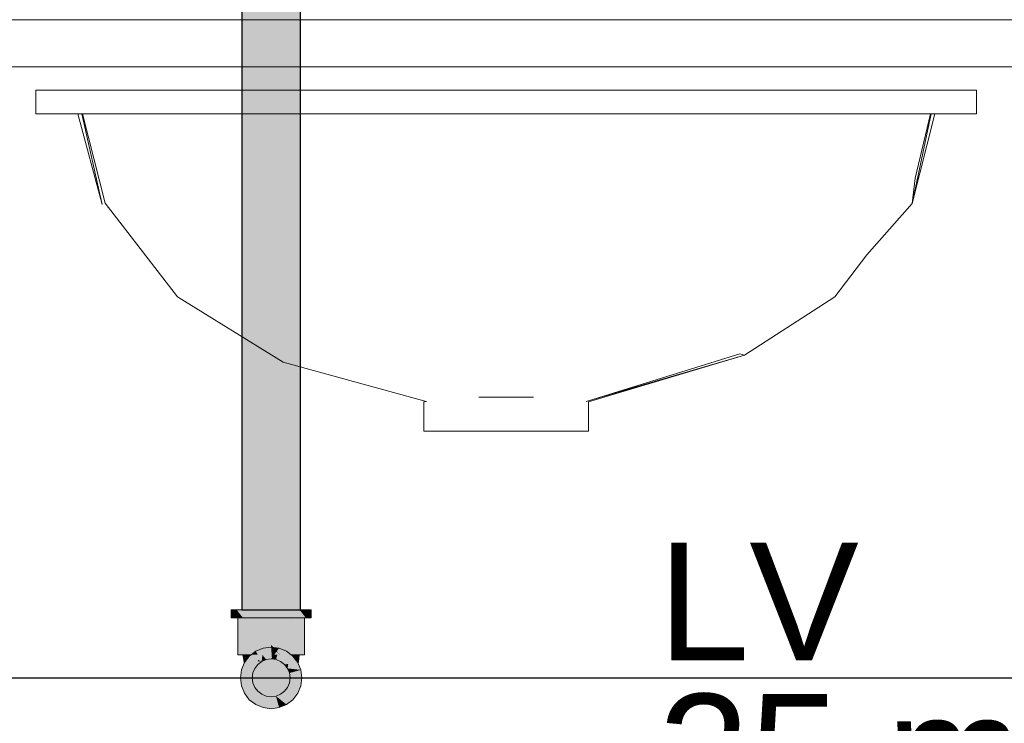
# Model space of a CAD drawing. Header units: millimetres. Extents: x -16331 to -10174, y -4135 to -3584.
# Tile 199 of 256: x -10301.9 to -10300.23, y -4018.49 to -4017.29. Entities that reach past the tile are written whole.
import ezdxf

# ---------------------------------------------------------------- set-up
doc = ezdxf.new("R2010")
doc.units = ezdxf.units.MM
for name, color, linetype in [('AF-Condutos', 4, 'Continuous'), ('DI-Eixos', 7, 'Continuous'), ('Textos', 7, 'Continuous')]:
    doc.layers.add(name, color=color, linetype=linetype)
for name, color, linetype, lineweight in [('AF-Peça de utilização', 152, 'Continuous', 18), ('DI-Elementos externos em corte', 9, 'Continuous', 18), ('DI-Elementos externos em vista', 9, 'Continuous', 5), ('IFC-IfcFlowTerminal-Contorno', 250, 'Continuous', 5)]:
    doc.layers.add(name, color=color, linetype=linetype, lineweight=lineweight)
doc.styles.add('Arial', font='arial.ttf', dxfattribs={"height": 100})

msp = doc.modelspace()

# ---------------------------------------------------------------- hatches: boundary and pattern name
at = {"layer": 'AF-Condutos', "linetype": 'Continuous'}
msp.add_hatch(color=151, dxfattribs=at).paths.add_polyline_path([(-10301.4289, -4018.2939), (-10301.4267, -4018.2939), (-10301.4267, -4012.5841), (-10301.4289, -4012.5841), (-10301.4393, -4012.5841), (-10301.4561, -4012.5841), (-10301.4764, -4012.5841), (-10301.4968, -4012.5841), (-10301.5136, -4012.5841), (-10301.524, -4012.5841), (-10301.5262, -4012.5841), (-10301.5262, -4018.2939), (-10301.524, -4018.2939), (-10301.5136, -4018.2939), (-10301.4968, -4018.2939), (-10301.4764, -4018.2939), (-10301.4561, -4018.2939), (-10301.4393, -4018.2939)])
at = {"layer": 'AF-Peça de utilização', "linetype": 'Continuous'}
for points in [[(-10301.5444, -4018.2939), (-10301.5444, -4018.3075), (-10301.5421, -4018.3075), (-10301.5353, -4018.3075), (-10301.5332, -4018.3075), (-10301.5245, -4018.3075), (-10301.5332, -4018.2965), (-10301.5353, -4018.2939), (-10301.5421, -4018.2939)], [(-10301.4175, -4018.3075), (-10301.4196, -4018.3049), (-10301.4283, -4018.2939), (-10301.4424, -4018.2939), (-10301.4588, -4018.2939), (-10301.4764, -4018.2939), (-10301.494, -4018.2939), (-10301.5104, -4018.2939), (-10301.5245, -4018.2939), (-10301.5353, -4018.2939), (-10301.5245, -4018.3075), (-10301.5104, -4018.3075), (-10301.494, -4018.3075), (-10301.4764, -4018.3075), (-10301.4588, -4018.3075), (-10301.4424, -4018.3075), (-10301.4283, -4018.3075), (-10301.4196, -4018.3075)], [(-10301.5332, -4018.3075), (-10301.5332, -4018.3706), (-10301.5313, -4018.3706), (-10301.5256, -4018.3706), (-10301.5256, -4018.3075), (-10301.5313, -4018.3075)], [(-10301.5256, -4018.3706), (-10301.5246, -4018.3706), (-10301.5166, -4018.3706), (-10301.5106, -4018.3706), (-10301.5055, -4018.3668), (-10301.5048, -4018.3662), (-10301.5048, -4018.3075), (-10301.5166, -4018.3075), (-10301.5256, -4018.3075), (-10301.5256, -4018.3656)], [(-10301.4933, -4018.3607), (-10301.4911, -4018.3598), (-10301.4911, -4018.3075), (-10301.5048, -4018.3075)], [(-10301.5048, -4018.3654), (-10301.5048, -4018.3662), (-10301.5026, -4018.3645), (-10301.4933, -4018.3607), (-10301.4939, -4018.3578), (-10301.5048, -4018.3075)], [(-10301.4794, -4018.3579), (-10301.4764, -4018.3575), (-10301.4764, -4018.3075), (-10301.4911, -4018.3075)], [(-10301.4911, -4018.3075), (-10301.4911, -4018.3556), (-10301.4911, -4018.3594), (-10301.4911, -4018.3598), (-10301.49, -4018.3593), (-10301.4794, -4018.3579), (-10301.4796, -4018.3571), (-10301.4835, -4018.3566), (-10301.4901, -4018.3557), (-10301.4835, -4018.3566), (-10301.4796, -4018.3571), (-10301.48, -4018.3552)], [(-10301.4617, -4018.3598), (-10301.4617, -4018.3075), (-10301.4764, -4018.3075)], [(-10301.4617, -4018.3598), (-10301.4618, -4018.3594), (-10301.4764, -4018.3075), (-10301.4645, -4018.3586), (-10301.4651, -4018.356), (-10301.4694, -4018.3566), (-10301.4651, -4018.356), (-10301.4764, -4018.3075), (-10301.4764, -4018.3537), (-10301.4734, -4018.3571), (-10301.4727, -4018.358), (-10301.4644, -4018.3591), (-10301.4629, -4018.3593)], [(-10301.4492, -4018.3653), (-10301.4493, -4018.3649), (-10301.4617, -4018.3075), (-10301.4617, -4018.3557), (-10301.4617, -4018.3598), (-10301.4557, -4018.3623), (-10301.4502, -4018.3645)], [(-10301.4272, -4018.3706), (-10301.4282, -4018.3641), (-10301.4363, -4018.3075), (-10301.448, -4018.3075), (-10301.4617, -4018.3075), (-10301.4492, -4018.3653), (-10301.448, -4018.3662), (-10301.4423, -4018.3706), (-10301.4363, -4018.3706), (-10301.4288, -4018.3706)], [(-10301.4196, -4018.3075), (-10301.4216, -4018.3075), (-10301.4272, -4018.3075), (-10301.4363, -4018.3075), (-10301.4272, -4018.3706), (-10301.4216, -4018.3706), (-10301.4196, -4018.3706)], [(-10301.4084, -4018.2939), (-10301.4107, -4018.2939), (-10301.4175, -4018.2939), (-10301.4283, -4018.2939), (-10301.4175, -4018.3075), (-10301.4107, -4018.3075), (-10301.4084, -4018.3075)], [(-10301.4925, -4018.382), (-10301.4923, -4018.3798), (-10301.4913, -4018.3706), (-10301.4861, -4018.3771), (-10301.4848, -4018.3788), (-10301.4854, -4018.3765), (-10301.487, -4018.3706), (-10301.49, -4018.3593), (-10301.5026, -4018.3645), (-10301.4991, -4018.3706), (-10301.4937, -4018.38)], [(-10301.4824, -4018.3729), (-10301.4848, -4018.3788), (-10301.4764, -4018.3777), (-10301.4751, -4018.3759), (-10301.4755, -4018.3706), (-10301.4764, -4018.3706), (-10301.4764, -4018.3754), (-10301.4764, -4018.3706), (-10301.4755, -4018.3706), (-10301.4764, -4018.3575), (-10301.49, -4018.3593), (-10301.487, -4018.3706), (-10301.4848, -4018.3788), (-10301.4816, -4018.3706)], [(-10301.4734, -4018.3571), (-10301.4764, -4018.3537), (-10301.4764, -4018.3575), (-10301.4617, -4018.3706)], [(-10301.4751, -4018.3759), (-10301.4739, -4018.3743), (-10301.4712, -4018.3706), (-10301.4745, -4018.3706), (-10301.4712, -4018.3706), (-10301.4629, -4018.3593), (-10301.4764, -4018.3575), (-10301.4755, -4018.3706), (-10301.4752, -4018.3748)], [(-10301.4579, -4018.3706), (-10301.4502, -4018.3645), (-10301.4629, -4018.3593), (-10301.4712, -4018.3706), (-10301.4659, -4018.3706), (-10301.4681, -4018.3788), (-10301.4603, -4018.382), (-10301.4537, -4018.3706), (-10301.4502, -4018.3645)], [(-10301.524, -4018.3706), (-10301.5246, -4018.3706), (-10301.5229, -4018.3794), (-10301.5216, -4018.378), (-10301.5215, -4018.3744), (-10301.5216, -4018.378), (-10301.5144, -4018.3706), (-10301.5205, -4018.3706), (-10301.5215, -4018.3706)], [(-10301.5221, -4018.3841), (-10301.522, -4018.3843), (-10301.5218, -4018.3837), (-10301.5215, -4018.3833), (-10301.518, -4018.3788), (-10301.5146, -4018.3743), (-10301.5144, -4018.3706), (-10301.5179, -4018.3742), (-10301.5229, -4018.3794)], [(-10301.4992, -4018.3871), (-10301.4925, -4018.382), (-10301.4993, -4018.3817), (-10301.4991, -4018.3813), (-10301.4984, -4018.3795), (-10301.5043, -4018.3769), (-10301.4925, -4018.382), (-10301.4991, -4018.3706), (-10301.5034, -4018.3706), (-10301.504, -4018.3748), (-10301.5034, -4018.3706), (-10301.5106, -4018.3706), (-10301.5135, -4018.3729), (-10301.5049, -4018.3815), (-10301.5009, -4018.3855), (-10301.5135, -4018.3729), (-10301.5218, -4018.3837), (-10301.5014, -4018.3868)], [(-10301.5145, -4018.3737), (-10301.5146, -4018.3743), (-10301.5135, -4018.3729), (-10301.5106, -4018.3706), (-10301.5118, -4018.3706), (-10301.5144, -4018.3706)], [(-10301.5026, -4018.3645), (-10301.5106, -4018.3706), (-10301.4991, -4018.3706)], [(-10301.4913, -4018.3706), (-10301.4925, -4018.382), (-10301.4848, -4018.3788)], [(-10301.4712, -4018.3706), (-10301.4764, -4018.3777), (-10301.4681, -4018.3788)], [(-10301.4681, -4018.3788), (-10301.4675, -4018.3765), (-10301.4659, -4018.3706), (-10301.4712, -4018.3706), (-10301.4689, -4018.3767)], [(-10301.4537, -4018.3871), (-10301.431, -4018.3837), (-10301.4394, -4018.3729), (-10301.4423, -4018.3706), (-10301.4502, -4018.3645), (-10301.4537, -4018.3706), (-10301.4603, -4018.382)], [(-10301.437, -4018.376), (-10301.4374, -4018.3744), (-10301.4385, -4018.3706), (-10301.4411, -4018.3706), (-10301.4423, -4018.3706), (-10301.4402, -4018.3723), (-10301.4394, -4018.3729)], [(-10301.4304, -4018.3854), (-10301.4303, -4018.3847), (-10301.4301, -4018.3828), (-10301.4288, -4018.3706), (-10301.4324, -4018.3706), (-10301.4385, -4018.3706), (-10301.437, -4018.376), (-10301.4349, -4018.3787), (-10301.4328, -4018.3769), (-10301.4307, -4018.3842)], [(-10301.4304, -4018.3854), (-10301.4307, -4018.3842), (-10301.4328, -4018.3769), (-10301.4336, -4018.3776), (-10301.4324, -4018.3804), (-10301.4336, -4018.3776), (-10301.4349, -4018.3787), (-10301.433, -4018.3812), (-10301.4322, -4018.3821), (-10301.431, -4018.3837)], [(-10301.5217, -4018.3958), (-10301.5214, -4018.3957), (-10301.5043, -4018.3938), (-10301.5216, -4018.3838), (-10301.5216, -4018.3892), (-10301.5216, -4018.393), (-10301.5216, -4018.3892), (-10301.5216, -4018.3838), (-10301.5218, -4018.3837), (-10301.5224, -4018.3851), (-10301.527, -4018.3964)], [(-10301.5153, -4018.3995), (-10301.5075, -4018.4016), (-10301.5043, -4018.3938), (-10301.5085, -4018.3943), (-10301.527, -4018.3964)], [(-10301.5229, -4018.3794), (-10301.5224, -4018.3851), (-10301.522, -4018.3843)], [(-10301.5043, -4018.3938), (-10301.4992, -4018.3871), (-10301.5218, -4018.3837)], [(-10301.4681, -4018.441), (-10301.4603, -4018.4378), (-10301.4537, -4018.4327), (-10301.4485, -4018.426), (-10301.4453, -4018.4182), (-10301.4442, -4018.4099), (-10301.4453, -4018.4016), (-10301.4485, -4018.3938), (-10301.4537, -4018.3871), (-10301.4603, -4018.382), (-10301.4681, -4018.3788), (-10301.4764, -4018.3777), (-10301.4848, -4018.3788), (-10301.4925, -4018.382), (-10301.4992, -4018.3871), (-10301.5043, -4018.3938), (-10301.5075, -4018.4016), (-10301.5086, -4018.4099), (-10301.5075, -4018.4182), (-10301.5043, -4018.426), (-10301.4992, -4018.4327), (-10301.4925, -4018.4378), (-10301.4848, -4018.441), (-10301.4764, -4018.4421)], [(-10301.4925, -4018.382), (-10301.4946, -4018.3811), (-10301.4984, -4018.3795), (-10301.4991, -4018.3813), (-10301.4993, -4018.3817), (-10301.4952, -4018.3819)], [(-10301.4473, -4018.3862), (-10301.4537, -4018.3871), (-10301.4485, -4018.3938)], [(-10301.4485, -4018.3938), (-10301.4463, -4018.3941), (-10301.4465, -4018.3929), (-10301.4463, -4018.3941), (-10301.4422, -4018.3945), (-10301.4315, -4018.3957), (-10301.4258, -4018.3964), (-10301.4304, -4018.3854), (-10301.4417, -4018.3906), (-10301.4304, -4018.3854), (-10301.431, -4018.3837), (-10301.4416, -4018.3898), (-10301.431, -4018.3837), (-10301.441, -4018.3852), (-10301.4473, -4018.3862), (-10301.4482, -4018.3914), (-10301.4485, -4018.3938), (-10301.4471, -4018.3922), (-10301.4466, -4018.3916), (-10301.4465, -4018.3926), (-10301.4466, -4018.3916)], [(-10301.4431, -4018.401), (-10301.4422, -4018.3945), (-10301.4485, -4018.3938), (-10301.4453, -4018.4016)], [(-10301.4764, -4018.4623), (-10301.4629, -4018.4605), (-10301.4681, -4018.441), (-10301.4764, -4018.4421), (-10301.4848, -4018.441), (-10301.4925, -4018.4378), (-10301.4992, -4018.4327), (-10301.5043, -4018.426), (-10301.5075, -4018.4182), (-10301.5086, -4018.4099), (-10301.5075, -4018.4016), (-10301.527, -4018.3964), (-10301.5288, -4018.4099), (-10301.527, -4018.4235), (-10301.5218, -4018.4361), (-10301.5135, -4018.447), (-10301.5026, -4018.4553), (-10301.49, -4018.4605)], [(-10301.4485, -4018.426), (-10301.4537, -4018.4327), (-10301.4394, -4018.447), (-10301.431, -4018.4361), (-10301.4258, -4018.4235), (-10301.424, -4018.4099), (-10301.4258, -4018.3964), (-10301.4453, -4018.4016), (-10301.4442, -4018.4099), (-10301.4453, -4018.4182)], [(-10301.4258, -4018.3964), (-10301.4422, -4018.3945), (-10301.4431, -4018.401)], [(-10301.4502, -4018.4553), (-10301.4537, -4018.4327), (-10301.4603, -4018.4378), (-10301.4681, -4018.441)], [(-10301.4675, -4018.4433), (-10301.4629, -4018.4605), (-10301.4502, -4018.4553), (-10301.4663, -4018.4424), (-10301.4681, -4018.441)], [(-10301.4533, -4018.4349), (-10301.4502, -4018.4553), (-10301.4394, -4018.447), (-10301.452, -4018.4344), (-10301.4537, -4018.4327)]]:
    msp.add_hatch(color=161, dxfattribs=at).paths.add_polyline_path(points)

# ---------------------------------------------------------------- linework, layer by layer
at = {"layer": 'AF-Condutos'}
for p, q in [((-10301.5262, -4012.5841), (-10301.5262, -4018.2939)), ((-10301.4267, -4018.2939), (-10301.4267, -4012.5841)), ((-10301.5262, -4018.2939), (-10301.524, -4018.2939)), ((-10301.524, -4018.2939), (-10301.5136, -4018.2939)), ((-10301.5136, -4018.2939), (-10301.4968, -4018.2939)), ((-10301.4968, -4018.2939), (-10301.4764, -4018.2939)), ((-10301.4764, -4018.2939), (-10301.4561, -4018.2939)), ((-10301.4561, -4018.2939), (-10301.4393, -4018.2939)), ((-10301.4393, -4018.2939), (-10301.4289, -4018.2939)), ((-10301.4289, -4018.2939), (-10301.4267, -4018.2939))]:
    msp.add_line(p, q, dxfattribs=at)
at = {"layer": 'AF-Peça de utilização'}
for p, q in [((-10301.5421, -4018.2939), (-10301.5444, -4018.2939)), ((-10301.5444, -4018.2939), (-10301.5444, -4018.3075)), ((-10301.5444, -4018.3075), (-10301.5421, -4018.3075)), ((-10301.5353, -4018.2939), (-10301.5421, -4018.2939)), ((-10301.5421, -4018.3075), (-10301.5353, -4018.3075)), ((-10301.5245, -4018.2939), (-10301.5353, -4018.2939)), ((-10301.5353, -4018.3075), (-10301.5332, -4018.3075)), ((-10301.5332, -4018.3075), (-10301.5245, -4018.3075)), ((-10301.5313, -4018.3075), (-10301.5332, -4018.3075)), ((-10301.5332, -4018.3075), (-10301.5332, -4018.3706)), ((-10301.5256, -4018.3075), (-10301.5313, -4018.3075)), ((-10301.5166, -4018.3075), (-10301.5256, -4018.3075)), ((-10301.5104, -4018.2939), (-10301.5245, -4018.2939)), ((-10301.5245, -4018.3075), (-10301.5104, -4018.3075)), ((-10301.5048, -4018.3075), (-10301.5166, -4018.3075)), ((-10301.494, -4018.2939), (-10301.5104, -4018.2939)), ((-10301.5104, -4018.3075), (-10301.494, -4018.3075)), ((-10301.4911, -4018.3075), (-10301.5048, -4018.3075)), ((-10301.4764, -4018.2939), (-10301.494, -4018.2939)), ((-10301.494, -4018.3075), (-10301.4764, -4018.3075)), ((-10301.4764, -4018.3075), (-10301.4911, -4018.3075)), ((-10301.4588, -4018.2939), (-10301.4764, -4018.2939)), ((-10301.4617, -4018.3075), (-10301.4764, -4018.3075)), ((-10301.4764, -4018.3075), (-10301.4588, -4018.3075)), ((-10301.448, -4018.3075), (-10301.4617, -4018.3075)), ((-10301.4424, -4018.2939), (-10301.4588, -4018.2939)), ((-10301.4588, -4018.3075), (-10301.4424, -4018.3075)), ((-10301.4363, -4018.3075), (-10301.448, -4018.3075)), ((-10301.4283, -4018.2939), (-10301.4424, -4018.2939)), ((-10301.4424, -4018.3075), (-10301.4283, -4018.3075)), ((-10301.4272, -4018.3075), (-10301.4363, -4018.3075)), ((-10301.4175, -4018.2939), (-10301.4283, -4018.2939)), ((-10301.4283, -4018.3075), (-10301.4196, -4018.3075)), ((-10301.4216, -4018.3075), (-10301.4272, -4018.3075)), ((-10301.4196, -4018.3075), (-10301.4216, -4018.3075)), ((-10301.4196, -4018.3075), (-10301.4175, -4018.3075)), ((-10301.4196, -4018.3706), (-10301.4196, -4018.3075)), ((-10301.4107, -4018.2939), (-10301.4175, -4018.2939)), ((-10301.4175, -4018.3075), (-10301.4107, -4018.3075)), ((-10301.4084, -4018.2939), (-10301.4107, -4018.2939)), ((-10301.4107, -4018.3075), (-10301.4084, -4018.3075)), ((-10301.4084, -4018.3075), (-10301.4084, -4018.2939)), ((-10301.49, -4018.3593), (-10301.5026, -4018.3645)), ((-10301.4764, -4018.3575), (-10301.49, -4018.3593)), ((-10301.4629, -4018.3593), (-10301.4764, -4018.3575)), ((-10301.4502, -4018.3645), (-10301.4629, -4018.3593)), ((-10301.5332, -4018.3706), (-10301.5313, -4018.3706)), ((-10301.5313, -4018.3706), (-10301.5256, -4018.3706)), ((-10301.5256, -4018.3706), (-10301.5246, -4018.3706)), ((-10301.5246, -4018.3706), (-10301.5166, -4018.3706)), ((-10301.5246, -4018.3706), (-10301.5229, -4018.3794)), ((-10301.524, -4018.3706), (-10301.5246, -4018.3706)), ((-10301.5215, -4018.3706), (-10301.524, -4018.3706)), ((-10301.5135, -4018.3729), (-10301.5218, -4018.3837)), ((-10301.5205, -4018.3706), (-10301.5215, -4018.3706)), ((-10301.5144, -4018.3706), (-10301.5205, -4018.3706)), ((-10301.5166, -4018.3706), (-10301.5106, -4018.3706)), ((-10301.5118, -4018.3706), (-10301.5144, -4018.3706)), ((-10301.5106, -4018.3706), (-10301.5135, -4018.3729)), ((-10301.5106, -4018.3706), (-10301.5118, -4018.3706)), ((-10301.5026, -4018.3645), (-10301.5106, -4018.3706)), ((-10301.4423, -4018.3706), (-10301.4502, -4018.3645)), ((-10301.4394, -4018.3729), (-10301.4423, -4018.3706)), ((-10301.4411, -4018.3706), (-10301.4423, -4018.3706)), ((-10301.4423, -4018.3706), (-10301.4363, -4018.3706)), ((-10301.4385, -4018.3706), (-10301.4411, -4018.3706)), ((-10301.431, -4018.3837), (-10301.4394, -4018.3729)), ((-10301.4324, -4018.3706), (-10301.4385, -4018.3706)), ((-10301.4363, -4018.3706), (-10301.4288, -4018.3706)), ((-10301.4288, -4018.3706), (-10301.4324, -4018.3706)), ((-10301.4301, -4018.3828), (-10301.4288, -4018.3706)), ((-10301.4288, -4018.3706), (-10301.4272, -4018.3706)), ((-10301.4272, -4018.3706), (-10301.4216, -4018.3706)), ((-10301.4216, -4018.3706), (-10301.4196, -4018.3706)), ((-10301.5224, -4018.3851), (-10301.527, -4018.3964)), ((-10301.5229, -4018.3794), (-10301.5224, -4018.3851)), ((-10301.5218, -4018.3837), (-10301.5224, -4018.3851)), ((-10301.5075, -4018.4016), (-10301.5043, -4018.3938)), ((-10301.5043, -4018.3938), (-10301.5075, -4018.4016)), ((-10301.5043, -4018.3938), (-10301.4992, -4018.3871)), ((-10301.4992, -4018.3871), (-10301.5043, -4018.3938)), ((-10301.4992, -4018.3871), (-10301.4925, -4018.382)), ((-10301.4925, -4018.382), (-10301.4992, -4018.3871)), ((-10301.4925, -4018.382), (-10301.4848, -4018.3788)), ((-10301.4848, -4018.3788), (-10301.4925, -4018.382)), ((-10301.4848, -4018.3788), (-10301.4764, -4018.3777)), ((-10301.4764, -4018.3777), (-10301.4848, -4018.3788)), ((-10301.4764, -4018.3777), (-10301.4681, -4018.3788)), ((-10301.4681, -4018.3788), (-10301.4764, -4018.3777)), ((-10301.4681, -4018.3788), (-10301.4603, -4018.382)), ((-10301.4603, -4018.382), (-10301.4681, -4018.3788)), ((-10301.4603, -4018.382), (-10301.4537, -4018.3871)), ((-10301.4537, -4018.3871), (-10301.4603, -4018.382)), ((-10301.4537, -4018.3871), (-10301.4485, -4018.3938)), ((-10301.4485, -4018.3938), (-10301.4537, -4018.3871)), ((-10301.4485, -4018.3938), (-10301.4453, -4018.4016)), ((-10301.4453, -4018.4016), (-10301.4485, -4018.3938)), ((-10301.4304, -4018.3854), (-10301.431, -4018.3837)), ((-10301.4304, -4018.3854), (-10301.4303, -4018.3847)), ((-10301.4258, -4018.3964), (-10301.4304, -4018.3854)), ((-10301.4303, -4018.3847), (-10301.4301, -4018.3828)), ((-10301.527, -4018.3964), (-10301.5288, -4018.4099)), ((-10301.5288, -4018.4099), (-10301.527, -4018.4235)), ((-10301.5086, -4018.4099), (-10301.5075, -4018.4016)), ((-10301.5075, -4018.4016), (-10301.5086, -4018.4099)), ((-10301.5075, -4018.4182), (-10301.5086, -4018.4099)), ((-10301.5086, -4018.4099), (-10301.5075, -4018.4182)), ((-10301.4453, -4018.4016), (-10301.4442, -4018.4099)), ((-10301.4442, -4018.4099), (-10301.4453, -4018.4016)), ((-10301.4442, -4018.4099), (-10301.4453, -4018.4182)), ((-10301.4453, -4018.4182), (-10301.4442, -4018.4099)), ((-10301.424, -4018.4099), (-10301.4258, -4018.3964)), ((-10301.4258, -4018.4235), (-10301.424, -4018.4099)), ((-10301.527, -4018.4235), (-10301.5218, -4018.4361)), ((-10301.5043, -4018.426), (-10301.5075, -4018.4182)), ((-10301.5075, -4018.4182), (-10301.5043, -4018.426)), ((-10301.4992, -4018.4327), (-10301.5043, -4018.426)), ((-10301.5043, -4018.426), (-10301.4992, -4018.4327)), ((-10301.4485, -4018.426), (-10301.4537, -4018.4327)), ((-10301.4537, -4018.4327), (-10301.4485, -4018.426)), ((-10301.4453, -4018.4182), (-10301.4485, -4018.426)), ((-10301.4485, -4018.426), (-10301.4453, -4018.4182)), ((-10301.431, -4018.4361), (-10301.4258, -4018.4235)), ((-10301.5218, -4018.4361), (-10301.5135, -4018.447)), ((-10301.4925, -4018.4378), (-10301.4992, -4018.4327)), ((-10301.4992, -4018.4327), (-10301.4925, -4018.4378)), ((-10301.4848, -4018.441), (-10301.4925, -4018.4378)), ((-10301.4925, -4018.4378), (-10301.4848, -4018.441)), ((-10301.4764, -4018.4421), (-10301.4848, -4018.441)), ((-10301.4848, -4018.441), (-10301.4764, -4018.4421)), ((-10301.4681, -4018.441), (-10301.4764, -4018.4421)), ((-10301.4764, -4018.4421), (-10301.4681, -4018.441)), ((-10301.4603, -4018.4378), (-10301.4681, -4018.441)), ((-10301.4681, -4018.441), (-10301.4603, -4018.4378)), ((-10301.4537, -4018.4327), (-10301.4603, -4018.4378)), ((-10301.4603, -4018.4378), (-10301.4537, -4018.4327)), ((-10301.4394, -4018.447), (-10301.431, -4018.4361)), ((-10301.5135, -4018.447), (-10301.5026, -4018.4553)), ((-10301.5026, -4018.4553), (-10301.49, -4018.4605)), ((-10301.49, -4018.4605), (-10301.4764, -4018.4623)), ((-10301.4764, -4018.4623), (-10301.4629, -4018.4605)), ((-10301.4629, -4018.4605), (-10301.4502, -4018.4553)), ((-10301.4502, -4018.4553), (-10301.4394, -4018.447))]:
    msp.add_line(p, q, dxfattribs=at)
at = {"layer": 'DI-Eixos'}
msp.add_line((-10313.8084, -4018.41), (-10293.4539, -4018.41), dxfattribs=at)
at = {"layer": 'DI-Elementos externos em corte'}
for p, q in [((-10300.0768, -4017.2901), (-10302.2603, -4017.2901)), ((-10302.2603, -4017.3701), (-10300.0768, -4017.3701))]:
    msp.add_line(p, q, dxfattribs=at)
at = {"layer": 'DI-Elementos externos em corte', "lineweight": 5}
for p, q in [((-10300.0768, -4017.2901), (-10302.2603, -4017.2901)), ((-10302.2603, -4017.3701), (-10300.0768, -4017.3701))]:
    msp.add_line(p, q, dxfattribs=at)
at = {"layer": 'DI-Elementos externos em vista'}
for p, q in [((-10301.8764, -4017.4101), (-10301.8764, -4017.4278)), ((-10301.859, -4017.4101), (-10301.8764, -4017.4101)), ((-10301.8156, -4017.4101), (-10301.859, -4017.4101)), ((-10301.8075, -4017.4101), (-10301.8156, -4017.4101)), ((-10301.8073, -4017.4101), (-10301.8075, -4017.4101)), ((-10301.7236, -4017.4101), (-10301.8073, -4017.4101)), ((-10301.6117, -4017.4101), (-10301.7236, -4017.4101)), ((-10301.4764, -4017.4101), (-10301.6117, -4017.4101)), ((-10301.3236, -4017.4101), (-10301.4764, -4017.4101)), ((-10301.3048, -4017.4101), (-10301.446, -4017.4101)), ((-10301.2404, -4017.4101), (-10301.3953, -4017.4101)), ((-10301.1601, -4017.4101), (-10301.3236, -4017.4101)), ((-10301.1537, -4017.4101), (-10301.3048, -4017.4101)), ((-10301.0764, -4017.4101), (-10301.2404, -4017.4101)), ((-10300.9928, -4017.4101), (-10301.1601, -4017.4101)), ((-10300.9124, -4017.4101), (-10301.0764, -4017.4101)), ((-10300.8292, -4017.4101), (-10300.9928, -4017.4101)), ((-10300.7576, -4017.4101), (-10300.9124, -4017.4101)), ((-10300.6764, -4017.4101), (-10300.8292, -4017.4101)), ((-10300.5411, -4017.4101), (-10300.6764, -4017.4101)), ((-10300.4292, -4017.4101), (-10300.5411, -4017.4101)), ((-10300.3456, -4017.4101), (-10300.4292, -4017.4101)), ((-10300.3454, -4017.4101), (-10300.3456, -4017.4101)), ((-10300.3373, -4017.4101), (-10300.3454, -4017.4101)), ((-10300.2939, -4017.4101), (-10300.3373, -4017.4101)), ((-10300.2764, -4017.4101), (-10300.2939, -4017.4101)), ((-10300.2764, -4017.4278), (-10300.2764, -4017.4101)), ((-10301.8764, -4017.4278), (-10301.8764, -4017.4324)), ((-10301.8764, -4017.4324), (-10301.8764, -4017.4501)), ((-10300.2764, -4017.4324), (-10300.2764, -4017.4278)), ((-10300.2764, -4017.4501), (-10300.2764, -4017.4324)), ((-10301.8764, -4017.4501), (-10301.859, -4017.4501)), ((-10301.859, -4017.4501), (-10301.8073, -4017.4501)), ((-10301.8073, -4017.4501), (-10301.805, -4017.4501)), ((-10301.805, -4017.4501), (-10301.7985, -4017.4501)), ((-10301.805, -4017.4501), (-10301.764, -4017.6046)), ((-10301.7985, -4017.4501), (-10301.7973, -4017.4501)), ((-10301.764, -4017.6046), (-10301.7985, -4017.4501)), ((-10301.7973, -4017.4501), (-10301.7236, -4017.4501)), ((-10301.7973, -4017.4501), (-10301.7585, -4017.6022)), ((-10301.7236, -4017.4501), (-10301.6117, -4017.4501)), ((-10301.6117, -4017.4501), (-10301.4764, -4017.4501)), ((-10301.4764, -4017.4501), (-10301.3236, -4017.4501)), ((-10301.3236, -4017.4501), (-10301.1601, -4017.4501)), ((-10301.1601, -4017.4501), (-10300.9928, -4017.4501)), ((-10300.9928, -4017.4501), (-10300.8292, -4017.4501)), ((-10300.8292, -4017.4501), (-10300.6764, -4017.4501)), ((-10300.6764, -4017.4501), (-10300.5411, -4017.4501)), ((-10300.5411, -4017.4501), (-10300.4292, -4017.4501)), ((-10300.4292, -4017.4501), (-10300.3549, -4017.4501)), ((-10300.3538, -4017.4501), (-10300.3862, -4017.603)), ((-10300.3862, -4017.603), (-10300.3474, -4017.4501)), ((-10300.3808, -4017.5595), (-10300.3549, -4017.4501)), ((-10300.3549, -4017.4501), (-10300.3538, -4017.4501)), ((-10300.3538, -4017.4501), (-10300.3474, -4017.4501)), ((-10300.3474, -4017.4501), (-10300.3456, -4017.4501)), ((-10300.3456, -4017.4501), (-10300.2939, -4017.4501)), ((-10300.2939, -4017.4501), (-10300.2764, -4017.4501)), ((-10300.3862, -4017.603), (-10300.3808, -4017.5595)), ((-10301.7585, -4017.6022), (-10301.6355, -4017.7618)), ((-10300.4632, -4017.6899), (-10300.3862, -4017.603)), ((-10300.5173, -4017.7618), (-10300.4632, -4017.6899)), ((-10301.6355, -4017.7618), (-10301.4558, -4017.8729)), ((-10300.6713, -4017.861), (-10300.5173, -4017.7618)), ((-10301.4558, -4017.8729), (-10301.2164, -4017.9387)), ((-10300.6713, -4017.861), (-10300.9407, -4017.9398)), ((-10300.9364, -4017.9385), (-10300.6793, -4017.8585)), ((-10300.9364, -4017.9403), (-10300.6713, -4017.861)), ((-10300.6793, -4017.8585), (-10300.6713, -4017.861)), ((-10301.2164, -4017.9387), (-10301.2122, -4017.9398)), ((-10301.2122, -4017.9398), (-10301.2164, -4017.9403)), ((-10301.2164, -4017.9403), (-10301.2164, -4017.9901)), ((-10301.0922, -4017.9326), (-10301.1229, -4017.9326)), ((-10301.1229, -4017.9326), (-10301.0764, -4017.9326)), ((-10301.0607, -4017.9326), (-10301.0922, -4017.9326)), ((-10301.0764, -4017.9326), (-10301.03, -4017.9326)), ((-10301.03, -4017.9326), (-10301.0607, -4017.9326)), ((-10300.9407, -4017.9398), (-10300.9364, -4017.9385)), ((-10300.9364, -4017.9901), (-10300.9364, -4017.9403)), ((-10301.2164, -4017.9901), (-10301.2117, -4017.9901)), ((-10301.2117, -4017.9901), (-10301.1977, -4017.9901)), ((-10301.1977, -4017.9901), (-10301.1754, -4017.9901)), ((-10301.1754, -4017.9901), (-10301.1464, -4017.9901)), ((-10301.1464, -4017.9901), (-10301.1127, -4017.9901)), ((-10301.1127, -4017.9901), (-10301.0764, -4017.9901)), ((-10301.0764, -4017.9901), (-10301.0402, -4017.9901)), ((-10301.0402, -4017.9901), (-10301.0064, -4017.9901)), ((-10301.0064, -4017.9901), (-10300.9774, -4017.9901)), ((-10300.9774, -4017.9901), (-10300.9552, -4017.9901)), ((-10300.9552, -4017.9901), (-10300.9412, -4017.9901)), ((-10300.9412, -4017.9901), (-10300.9364, -4017.9901))]:
    msp.add_line(p, q, dxfattribs=at)
at = {"layer": 'IFC-IfcFlowTerminal-Contorno', "lineweight": 5}
for p, q in [((-10301.8764, -4017.4101), (-10301.8764, -4017.4278)), ((-10301.859, -4017.4101), (-10301.8764, -4017.4101)), ((-10301.8156, -4017.4101), (-10301.859, -4017.4101)), ((-10301.8075, -4017.4101), (-10301.8156, -4017.4101)), ((-10301.8073, -4017.4101), (-10301.8075, -4017.4101)), ((-10301.7236, -4017.4101), (-10301.8073, -4017.4101)), ((-10301.6117, -4017.4101), (-10301.7236, -4017.4101)), ((-10301.4764, -4017.4101), (-10301.6117, -4017.4101)), ((-10301.3236, -4017.4101), (-10301.4764, -4017.4101)), ((-10301.3048, -4017.4101), (-10301.446, -4017.4101)), ((-10301.2404, -4017.4101), (-10301.3953, -4017.4101)), ((-10301.1601, -4017.4101), (-10301.3236, -4017.4101)), ((-10301.1537, -4017.4101), (-10301.3048, -4017.4101)), ((-10301.0764, -4017.4101), (-10301.2404, -4017.4101)), ((-10300.9928, -4017.4101), (-10301.1601, -4017.4101)), ((-10300.9124, -4017.4101), (-10301.0764, -4017.4101)), ((-10300.8292, -4017.4101), (-10300.9928, -4017.4101)), ((-10300.7576, -4017.4101), (-10300.9124, -4017.4101)), ((-10300.6764, -4017.4101), (-10300.8292, -4017.4101)), ((-10300.5411, -4017.4101), (-10300.6764, -4017.4101)), ((-10300.4292, -4017.4101), (-10300.5411, -4017.4101)), ((-10300.3456, -4017.4101), (-10300.4292, -4017.4101)), ((-10300.3454, -4017.4101), (-10300.3456, -4017.4101)), ((-10300.3373, -4017.4101), (-10300.3454, -4017.4101)), ((-10300.2939, -4017.4101), (-10300.3373, -4017.4101)), ((-10300.2764, -4017.4101), (-10300.2939, -4017.4101)), ((-10300.2764, -4017.4278), (-10300.2764, -4017.4101)), ((-10301.8764, -4017.4278), (-10301.8764, -4017.4324)), ((-10301.8764, -4017.4324), (-10301.8764, -4017.4501)), ((-10300.2764, -4017.4324), (-10300.2764, -4017.4278)), ((-10300.2764, -4017.4501), (-10300.2764, -4017.4324)), ((-10301.8764, -4017.4501), (-10301.859, -4017.4501)), ((-10301.859, -4017.4501), (-10301.8073, -4017.4501)), ((-10301.8073, -4017.4501), (-10301.805, -4017.4501)), ((-10301.805, -4017.4501), (-10301.7985, -4017.4501)), ((-10301.805, -4017.4501), (-10301.764, -4017.6046)), ((-10301.7985, -4017.4501), (-10301.7973, -4017.4501)), ((-10301.764, -4017.6046), (-10301.7985, -4017.4501)), ((-10301.7973, -4017.4501), (-10301.7236, -4017.4501)), ((-10301.7973, -4017.4501), (-10301.7585, -4017.6022)), ((-10301.7236, -4017.4501), (-10301.6117, -4017.4501)), ((-10301.6117, -4017.4501), (-10301.4764, -4017.4501)), ((-10301.4764, -4017.4501), (-10301.3236, -4017.4501)), ((-10301.3236, -4017.4501), (-10301.1601, -4017.4501)), ((-10301.1601, -4017.4501), (-10300.9928, -4017.4501)), ((-10300.9928, -4017.4501), (-10300.8292, -4017.4501)), ((-10300.8292, -4017.4501), (-10300.6764, -4017.4501)), ((-10300.6764, -4017.4501), (-10300.5411, -4017.4501)), ((-10300.5411, -4017.4501), (-10300.4292, -4017.4501)), ((-10300.4292, -4017.4501), (-10300.3549, -4017.4501)), ((-10300.3538, -4017.4501), (-10300.3862, -4017.603)), ((-10300.3862, -4017.603), (-10300.3474, -4017.4501)), ((-10300.3808, -4017.5595), (-10300.3549, -4017.4501)), ((-10300.3549, -4017.4501), (-10300.3538, -4017.4501)), ((-10300.3538, -4017.4501), (-10300.3474, -4017.4501)), ((-10300.3474, -4017.4501), (-10300.3456, -4017.4501)), ((-10300.3456, -4017.4501), (-10300.2939, -4017.4501)), ((-10300.2939, -4017.4501), (-10300.2764, -4017.4501)), ((-10300.3862, -4017.603), (-10300.3808, -4017.5595)), ((-10301.7585, -4017.6022), (-10301.6355, -4017.7618)), ((-10300.4632, -4017.6899), (-10300.3862, -4017.603)), ((-10300.5173, -4017.7618), (-10300.4632, -4017.6899)), ((-10301.6355, -4017.7618), (-10301.4558, -4017.8729)), ((-10300.6713, -4017.861), (-10300.5173, -4017.7618)), ((-10301.4558, -4017.8729), (-10301.2164, -4017.9387)), ((-10300.6713, -4017.861), (-10300.9407, -4017.9398)), ((-10300.9364, -4017.9385), (-10300.6793, -4017.8585)), ((-10300.9364, -4017.9403), (-10300.6713, -4017.861)), ((-10300.6793, -4017.8585), (-10300.6713, -4017.861)), ((-10301.2164, -4017.9387), (-10301.2122, -4017.9398)), ((-10301.2122, -4017.9398), (-10301.2164, -4017.9403)), ((-10301.2164, -4017.9403), (-10301.2164, -4017.9901)), ((-10301.0922, -4017.9326), (-10301.1229, -4017.9326)), ((-10301.1229, -4017.9326), (-10301.0764, -4017.9326)), ((-10301.0607, -4017.9326), (-10301.0922, -4017.9326)), ((-10301.0764, -4017.9326), (-10301.03, -4017.9326)), ((-10301.03, -4017.9326), (-10301.0607, -4017.9326)), ((-10300.9407, -4017.9398), (-10300.9364, -4017.9385)), ((-10300.9364, -4017.9901), (-10300.9364, -4017.9403)), ((-10301.2164, -4017.9901), (-10301.2117, -4017.9901)), ((-10301.2117, -4017.9901), (-10301.1977, -4017.9901)), ((-10301.1977, -4017.9901), (-10301.1754, -4017.9901)), ((-10301.1754, -4017.9901), (-10301.1464, -4017.9901)), ((-10301.1464, -4017.9901), (-10301.1127, -4017.9901)), ((-10301.1127, -4017.9901), (-10301.0764, -4017.9901)), ((-10301.0764, -4017.9901), (-10301.0402, -4017.9901)), ((-10301.0402, -4017.9901), (-10301.0064, -4017.9901)), ((-10301.0064, -4017.9901), (-10300.9774, -4017.9901)), ((-10300.9774, -4017.9901), (-10300.9552, -4017.9901)), ((-10300.9552, -4017.9901), (-10300.9412, -4017.9901)), ((-10300.9412, -4017.9901), (-10300.9364, -4017.9901))]:
    msp.add_line(p, q, dxfattribs=at)

# ---------------------------------------------------------------- texts
at = {"layer": 'Textos', "char_height": 0.2, "attachment_point": 7, "line_spacing_factor": 0.6, "style": 'Arial'}
for s, insert, width in [('LV', (-10300.8184, -4018.38), 0.683537), ('25 mm - 1/2"', (-10300.8184, -4018.64), 3.178963)]:
    msp.add_mtext(s, dxfattribs=dict(at, insert=insert, width=width))

doc.saveas('drawing.dxf')
